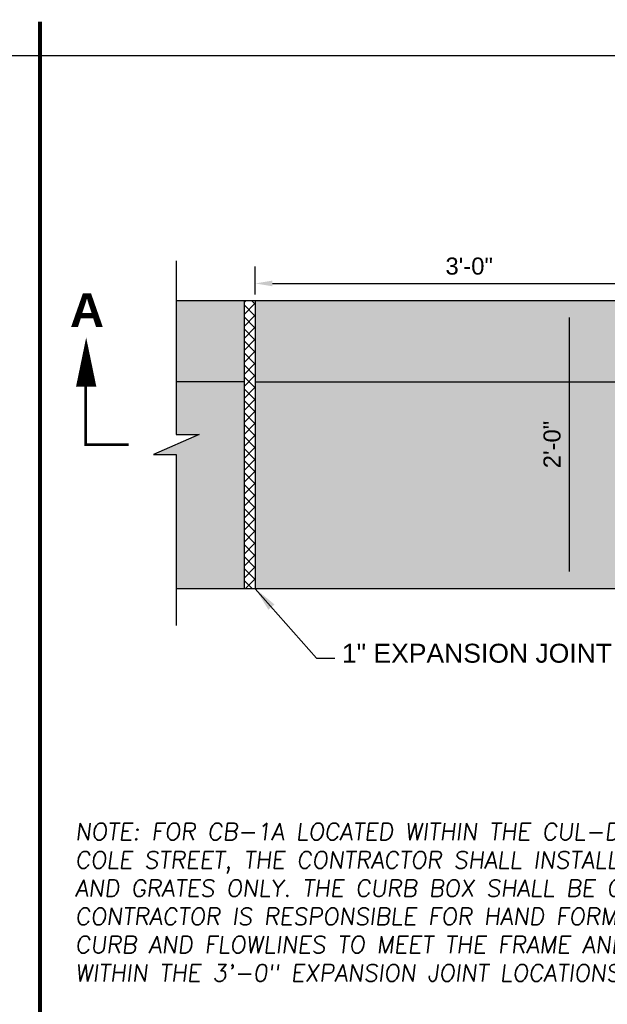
# Model space of a CAD drawing. Header units: feet. Extents: x 6 to 219, y -22 to 30.
# Tile 21 of 46: x 172.33 to 176.67, y 17.38 to 24.64. Entities that reach past the tile are written whole.
import ezdxf

# ---------------------------------------------------------------- set-up
doc = ezdxf.new("R2010")
doc.units = ezdxf.units.FT
doc.header["$MEASUREMENT"] = 0
doc.linetypes.add('B', pattern=[0.3, 0.25, -0.05])
doc.linetypes.add('PHANTOM2', pattern=[1.25, 0.625, -0.125, 0.125, -0.125, 0.125, -0.125])
doc.layers.add('COLUMNS', color=6, linetype='Continuous', plot=False)
for name, color, linetype in [('DETAILS', 4, 'Continuous'), ('HATCH', 247, 'Continuous'), ('PHANTOM', 7, 'PHANTOM2'), ('SHEET_TXT', 9, 'Continuous'), ('text', 9, 'Continuous')]:
    doc.layers.add(name, color=color, linetype=linetype)
doc.styles.add('SLANTED', font='ROMANS.SHX', dxfattribs={"oblique": 7})
doc.styles.get("Standard").update_dxf_attribs({"font": 'arial.ttf'})
doc.dimstyles.get("Standard").update_dxf_attribs({"dimtxt": 0.18, "dimasz": 0.18, "dimexe": 0.18, "dimexo": 0.0625, "dimgap": 0.09, "dimtad": 0, "dimtih": 1, "dimtoh": 1, "dimdec": 4, "dimzin": 0, "dimdsep": 46, "dimtxsty": 'Standard', "dimcen": 0.09, "dimadec": 0, "dimazin": 0, "dimtfac": 1, "dimtdec": 4, "dimtofl": 0, "dimtmove": 0, "dimatfit": 3, "dimfxl": 1, "dimtolj": 1, "dimtzin": 0, "dimarcsym": 0})

# ---------------------------------------------------------------- blocks, each defined once
blk = doc.blocks.new('*D28')
at = {"layer": 'Defpoints', "color": 0, "linetype": 'Continuous', "transparency": 16777216}
for p in [(176.3874, 22.568), (177.0706, 22.568), (177.0706, 20.442)]:
    blk.add_point(p, dxfattribs=at)
at = {"layer": 'DETAILS', "color": 0, "linetype": 'Continuous', "lineweight": -2, "transparency": 16777216}
blk.add_line((176.3874, 20.568), (176.3874, 22.442), dxfattribs=at)
at = {"layer": 'DETAILS', "color": 0, "linetype": 'Continuous', "transparency": 16777216}
for points in [[(176.3664, 22.442), (176.4084, 22.442), (176.3874, 22.568)], [(176.3664, 20.568), (176.4084, 20.568), (176.3874, 20.442)]]:
    blk.add_solid(points, dxfattribs=at)
at = {"layer": 'DETAILS', "color": 0, "linetype": 'Continuous', "transparency": 16777216, "insert": (176.2601, 21.505), "char_height": 0.126, "attachment_point": 5, "rotation": 90}
blk.add_mtext('\\A1;2\'-0"', dxfattribs=at)
blk = doc.blocks.new('*D43')
at = {"layer": 'Defpoints', "color": 0, "linetype": 'Continuous', "transparency": 16777216}
for p in [(177.2781, 22.6935), (174.0706, 22.568), (177.2781, 22.568)]:
    blk.add_point(p, dxfattribs=at)
at = {"layer": 'DETAILS', "color": 0, "linetype": 'Continuous', "lineweight": -2, "transparency": 16777216}
for p, q in [((174.0706, 22.6118), (174.0706, 22.8195)), ((177.2781, 22.6118), (177.2781, 22.8195)), ((174.1966, 22.6935), (177.1521, 22.6935))]:
    blk.add_line(p, q, dxfattribs=at)
at = {"layer": 'DETAILS', "color": 0, "linetype": 'Continuous', "transparency": 16777216}
for points in [[(174.1966, 22.7145), (174.1966, 22.6725), (174.0706, 22.6935)], [(177.1521, 22.7145), (177.1521, 22.6725), (177.2781, 22.6935)]]:
    blk.add_solid(points, dxfattribs=at)
at = {"layer": 'DETAILS', "color": 0, "linetype": 'Continuous', "transparency": 16777216, "insert": (175.6484, 22.8208), "char_height": 0.126, "attachment_point": 5}
blk.add_mtext('\\A1;3\'-0"', dxfattribs=at)

msp = doc.modelspace()

# ---------------------------------------------------------------- hatches: boundary and pattern name
at = {"layer": 'HATCH', "linetype": 'Continuous'}
h = msp.add_hatch(dxfattribs=at)
h.set_pattern_fill('ANSI37', color=256, scale=0.5)
h.set_pattern_definition([(45, (-31.83308, 3.14264), (-0.044194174, 0.044194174), []), (135, (-31.83308, 3.14264), (-0.044194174, -0.044194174), [])])
h.paths.add_polyline_path([(174.0706, 22.568), (173.98727, 22.568), (173.98727, 20.44198), (174.0706, 20.44198)])
at = {"layer": 'text', "linetype": 'Continuous'}
h = msp.add_hatch(color=255, dxfattribs=at)
h.dxf.hatch_style = 1
h.paths.add_polyline_path([(173.98727, 22.568), (173.48726, 22.568), (173.48725, 21.57882), (173.65559, 21.57882), (173.31895, 21.43047), (173.48727, 21.43047), (173.48727, 20.44198), (173.98727, 20.44198)])
h = msp.add_hatch(color=255, dxfattribs=at)
h.dxf.hatch_style = 1
edge = h.paths.add_edge_path()
edge.add_arc((177.47556, 21.90436), 0.05466, 1.360219, 45.135895)
edge.add_arc((177.57514, 21.98932), 0.07655, 180.640026, 217.141894, ccw=False)
edge.add_line((177.4986, 21.98847), (177.4986, 22.53288))
edge.add_arc((177.53376, 22.53288), 0.03517, 104.437603, 180, ccw=False)
edge.add_line((177.52499, 22.56694), (177.524, 22.568))
edge.add_line((177.524, 22.568), (174.0706, 22.568))
edge.add_line((174.0706, 22.568), (174.0706, 20.44198))
edge.add_line((174.0706, 20.44198), (177.55612, 20.44198))
edge.add_arc((177.56287, 20.47395), 0.03268, 181.857966, 258.087864, ccw=False)
edge.add_line((177.53021, 20.4729), (177.53021, 21.90565))

# ---------------------------------------------------------------- linework, layer by layer
at = {"layer": 'COLUMNS', "color": 3, "flags": 128}
msp.add_lwpolyline([(157.97252, 3.62445), (157.97252, 24.37445), (188.34752, 24.37445), (188.34752, 3.62445)], close=True, dxfattribs=at)
at = {"layer": 'DETAILS'}
for p, q in [((173.48727, 22.86011), (173.48725, 21.57882)), ((173.65559, 21.57882), (173.31895, 21.43047)), ((173.48725, 21.57882), (173.65559, 21.57882)), ((173.31895, 21.43047), (173.48727, 21.43047)), ((173.48727, 21.43047), (173.48727, 20.16996))]:
    msp.add_line(p, q, dxfattribs=at)
at = {"layer": 'DETAILS', "color": 1, "linetype": 'Continuous'}
for points in [[(173.48727, 22.568), (177.53197, 22.568)], [(173.98727, 22.568), (173.98727, 20.44128)], [(174.0706, 22.568), (174.0706, 20.44128)], [(173.98727, 21.96739), (173.48727, 21.96739)], [(174.0706, 21.96739), (177.50181, 21.96739)], [(173.48727, 20.44198), (177.55612, 20.44198)]]:
    msp.add_lwpolyline(points, dxfattribs=at)
at = {"layer": 'PHANTOM', "linetype": 'Continuous'}
msp.add_lwpolyline([(172.82272, 22.29463, 0, 0.15, 0), (172.82272, 21.93179, 0.15, 0.15, 0)], format="xyseb", dxfattribs=at)
at = {"layer": 'PHANTOM', "linetype": 'B'}
msp.add_lwpolyline([(172.81839, 21.95809, 0.01875, 0.01875, 0), (172.81839, 21.50464, 0.01875, 0.01875, 0), (173.13601, 21.50464, 0, 0, 0)], format="xyseb", dxfattribs=at)
at = {"layer": 'text', "linetype": 'Continuous', "const_width": 0.03}
msp.add_lwpolyline([(172.48225, 3.62445), (172.48225, 24.62445)], dxfattribs=at)

# ---------------------------------------------------------------- texts
at = {"layer": 'DETAILS', "insert": (174.70935, 20.03529), "char_height": 0.14, "width": 2.5897055, "attachment_point": 1}
msp.add_mtext('1" EXPANSION JOINT', dxfattribs=at)
at = {"layer": 'PHANTOM', "insert": (172.70248, 22.62146), "char_height": 0.25, "width": 0.351345, "attachment_point": 1}
msp.add_mtext('{\\fArial|b1|i0|c0|p34;A}', dxfattribs=at)
at = {"layer": 'SHEET_TXT', "insert": (172.74153, 18.71132), "char_height": 0.125, "width": 5.5597121, "attachment_point": 1, "style": 'SLANTED'}
msp.add_mtext('NOTE: FOR CB-1A LOCATED WITHIN THE CUL-DE-SAC OF COLE STREET, THE CONTRACTOR SHALL INSTALL THE FRAME AND GRATES ONLY. THE CURB BOX SHALL BE OMITTED. THE CONTRACTOR IS RESPONSIBLE FOR HAND FORMING THE CURB AND FLOWLINES TO MEET THE FRAME AND GRATE WITHIN THE 3\'-0" EXPANSION JOINT LOCATIONS.', dxfattribs=at)

# ---------------------------------------------------------------- dimensions: what is measured, and where the dimension line sits
at = {"layer": 'DETAILS', "linetype": 'Continuous'}
for base, p1, p2, angle, text, override, picture, middle in [((177.2781, 22.69346), (174.07063, 22.568), (177.2781, 22.568), 0, '3\'-0"', {"dimscale": 0.7, "dimtad": 1, "dimtih": 0, "dimtoh": 0, "dimse1": 0, "dimse2": 0}, '*D43', (175.64843, 22.69346)), ((176.38744, 22.568), (177.0706, 20.44198), (177.0706, 22.568), 90, '2\'-0"', {"dimscale": 0.7, "dimtad": 1, "dimtih": 0, "dimtoh": 0, "dimse1": 1, "dimse2": 1}, '*D28', (176.38744, 21.50499))]:
    dim = msp.add_linear_dim(base=base, p1=p1, p2=p2, angle=angle, text=text, dimstyle='Standard', override=override, dxfattribs=at)
    dim.commit()
    dim.dimension.update_dxf_attribs({"geometry": picture, "text_midpoint": middle, "dimtype": 161})

# ---------------------------------------------------------------- leaders
at = {"layer": 'DETAILS'}
msp.add_leader([(174.0706, 20.44128), (174.52228, 19.92761), (174.65642, 19.92761)], dimstyle='Standard', override={"dimtxt": 0.1875}, dxfattribs=at)

doc.saveas('drawing.dxf')
